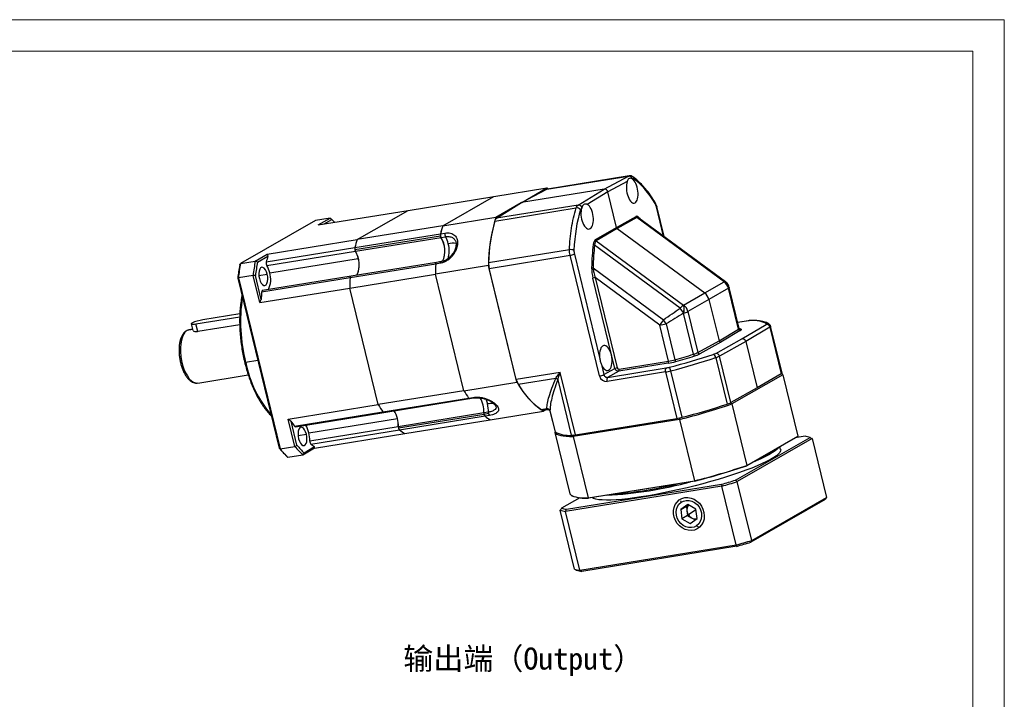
# Model space of a CAD drawing. Header units: millimetres. Extents: x 2035 to 2519, y 1001 to 1341.
# Tile 9 of 9: x 2340 to 2519, y 1218 to 1341. Entities that reach past the tile are written whole.
import ezdxf

# ---------------------------------------------------------------- set-up
doc = ezdxf.new("R2010")
doc.units = ezdxf.units.MM
doc.layers.get('0').update_dxf_attribs({"lineweight": 18})
doc.layers.add('尺寸线', color=7, linetype='Continuous', lineweight=18)
doc.styles.add('工程字', font='txt')

# ---------------------------------------------------------------- blocks, each defined once
blk = doc.blocks.new('xinzhuanjiao')
at = {"color": 0, "linetype": 'Continuous', "lineweight": 25}
for p, q in [((63.46, 35.2), (78.28, 37.59)), ((78.41, 37.63), (63.58, 35.24)), ((73.85, 35.21), (78.28, 37.59)), ((78.28, 37.59), (78.4, 37.61)), ((78.02, 36.59), (74.53, 34.71)), ((53.81, 33.89), (63.46, 35.45)), ((73.85, 35.21), (58.83, 32.79)), ((58.83, 32.79), (63.46, 35.2)), ((58.86, 32.8), (63.46, 35.45)), ((63.46, 35.45), (63.75, 35.27)), ((69.12, 32.33), (73.85, 35.21)), ((74.53, 34.71), (70.79, 32.44)), ((76.11, 28.26), (74.53, 34.71)), ((38.25, 31.37), (53.81, 33.89)), ((44.53, 28.56), (53.81, 33.89)), ((54.19, 30.12), (58.79, 32.77)), ((54.3, 29.94), (58.83, 32.79)), ((69.12, 32.33), (54.3, 29.94)), ((21.89, 28.73), (38.25, 31.37)), ((28.98, 26.05), (38.25, 31.37)), ((53.96, 29.41), (68.77, 31.8)), ((84.66, 26.68), (83.36, 32)), ((84.75, 26.62), (83.42, 32.05)), ((21.38, 29.54), (7.77, 21.73)), ((24.06, 29.97), (21.38, 29.54)), ((21.89, 28.73), (24.06, 29.97)), ((22.97, 28.9), (24.35, 29.69)), ((44.53, 28.56), (54.19, 30.12)), ((76.11, 28.26), (79.64, 30.26)), ((79.77, 30.07), (76.23, 28.06)), ((95.65, 18.37), (79.77, 30.07)), ((95.89, 18.41), (80.18, 29.98)), ((28.54, 24.6), (44.1, 27.11)), ((44.53, 28.56), (28.98, 26.05)), ((44.1, 27.11), (44.9, 27.24)), ((72.29, 26.05), (76.11, 28.26)), ((76.23, 28.06), (72.42, 25.85)), ((76.23, 28.06), (92.12, 16.36)), ((12.62, 23.41), (28.98, 26.05)), ((44.11, 26.68), (28.55, 24.17)), ((28.64, 23.94), (44.2, 26.45)), ((44.2, 26.45), (45, 26.58)), ((46.78, 25.9), (46.82, 25.85)), ((46.93, 25.26), (46.92, 24.89)), ((72.42, 25.85), (88.3, 14.16)), ((10.45, 22.16), (12.62, 23.41)), ((12.45, 22), (28.54, 24.6)), ((12.55, 21.34), (28.64, 23.94)), ((67.54, 24.21), (52.84, 21.84)), ((68.44, 23.43), (73.03, 4.65)), ((87.66, 13.59), (72.11, 25.04)), ((7.77, 21.73), (10.45, 22.16)), ((10.84, 21.94), (12.75, 23.04)), ((13.07, 20.04), (29.16, 22.64)), ((43.25, 21.61), (27.69, 19.1)), ((43.39, 21.91), (27.85, 19.4)), ((44.06, 21.75), (43.25, 21.62)), ((44.21, 22.05), (43.41, 21.92)), ((52.95, 20.82), (67.65, 23.2)), ((73.01, 1.29), (67.65, 23.2)), ((11.11, 19.53), (12.62, 19.78)), ((27.62, 17.25), (43.18, 19.76)), ((52.83, 21.32), (43.18, 19.76)), ((48.36, -1.42), (43.18, 19.76)), ((58.01, 0.14), (52.83, 21.32)), ((57.89, 0.64), (52.95, 20.82)), ((71.85, 20.9), (84.63, 11.48)), ((7.25, 19.04), (14.81, -11.82)), ((10.05, 19.56), (7.37, 19.12)), ((7.37, 19.12), (14.97, -11.97)), ((11.26, 14.6), (10.05, 19.56)), ((11.54, 15.2), (10.47, 19.56)), ((27.69, 19.1), (11.6, 16.5)), ((27.85, 19.4), (11.76, 16.8)), ((75.82, 2.64), (71.81, 19.03)), ((83.95, 10.5), (72.2, 19.15)), ((72.2, 19.15), (76.21, 2.76)), ((92.12, 16.36), (95.65, 18.37)), ((95.65, 18.37), (95.65, 18.37)), ((11.26, 14.6), (27.62, 17.25)), ((32.8, -3.94), (27.62, 17.25)), ((88.3, 14.16), (92.12, 16.36)), ((96.42, 17.2), (92.89, 15.19)), ((98.25, 9.76), (96.42, 17.2)), ((98.4, 9.92), (96.58, 17.37)), ((92.89, 15.19), (89.08, 12.99)), ((92.89, 15.19), (94.73, 7.67)), ((7.64, 12.56), (0.93, 11.48)), ((88.27, 12.67), (88.27, 12.67)), ((90.09, 5.22), (88.27, 12.67)), ((88.3, 14.16), (88.3, 14.16)), ((89.08, 12.99), (90.9, 5.54)), ((-1.2, 10.75), (-0.9, 9.52)), ((-0.36, 10.74), (7.62, 12.03)), ((-0.02, 9.33), (-0.36, 10.74)), ((85.12, 10.75), (86.72, 4.22)), ((100.06, 11.31), (98.14, 11)), ((100.01, 11.3), (98.14, 11)), ((100.06, 11.31), (100.01, 11.3)), ((-0.94, 9.69), (-1.95, 9.53)), ((-1.63, 9.65), (-1.95, 9.53)), ((-0.96, 9.76), (-1.58, 9.66)), ((7.62, 10.56), (-0.02, 9.33)), ((85.55, 3.96), (83.95, 10.5)), ((94.73, 7.67), (98.25, 9.76)), ((98.59, 9.51), (95.07, 7.42)), ((98.9, 8.04), (103.27, 10.63)), ((103.96, 10.14), (99.58, 7.54)), ((103.96, 10.14), (106.02, 1.68)), ((106.18, 1.85), (104.11, 10.3)), ((90.9, 5.54), (94.73, 7.67)), ((95.07, 7.42), (91.24, 5.29)), ((94.12, 5.38), (98.9, 8.04)), ((99.58, 7.54), (94.8, 4.88)), ((99.58, 7.54), (101.64, -0.91)), ((10.92, 4.07), (8.7, 3.71)), ((85.49, 3.59), (76.5, 2.14)), ((76.55, 2.51), (85.55, 3.96)), ((94.12, 4.6), (96.18, -3.85)), ((96.86, -3.57), (94.8, 4.88)), ((65.84, 1.92), (57.89, 0.64)), ((68.62, -9.43), (65.84, 1.92)), ((73.35, 3.34), (73.8, 1.52)), ((73.8, 1.52), (75.82, 2.64)), ((84.98, 2), (74.37, 0.29)), ((74.48, 1.02), (85.09, 2.74)), ((76.5, 2.14), (74.48, 1.02)), ((84.98, 2), (87.05, -6.45)), ((88.03, -6.24), (85.96, 2.21)), ((-0.02, -0.01), (9.17, 1.48)), ((48.36, -1.42), (58.01, 0.14)), ((58.24, -0.24), (65.04, 0.86)), ((65.41, 0.59), (67.88, -9.5)), ((106.34, 1.51), (97.06, -3.81)), ((106.02, 1.68), (101.64, -0.91)), ((106.34, 1.51), (109.07, -9.65)), ((48.36, -1.42), (32.8, -3.94)), ((101.64, -0.91), (96.86, -3.57)), ((33.65, -5.26), (49.21, -2.74)), ((33.83, -5.37), (49.39, -2.85)), ((49.21, -2.74), (50.01, -2.61)), ((49.39, -2.85), (50.19, -2.72)), ((16.44, -6.58), (32.8, -3.94)), ((17.56, -7.86), (33.65, -5.26)), ((17.74, -7.97), (33.83, -5.37)), ((52.8, -5.3), (52, -5.43)), ((53.16, -6.69), (62.81, -5.13)), ((53.99, -3.93), (54.18, -4.25)), ((62.33, -4.82), (63.43, -4.64)), ((62.7, -4.92), (63.46, -4.8)), ((63.37, -4.81), (62.81, -5.13)), ((64, -5.06), (64.94, -8.9)), ((64, -5.06), (64.03, -5.15)), ((64, -5.14), (64.92, -8.88)), ((97.06, -3.81), (99.8, -14.97)), ((17.66, -11.53), (16.44, -6.58)), ((18.02, -11.3), (16.96, -6.94)), ((20.19, -9.05), (36.28, -6.45)), ((52, -5.43), (36.44, -7.95)), ((52.03, -5.7), (36.47, -8.22)), ((52.21, -6.03), (36.65, -8.55)), ((37.6, -9.2), (53.16, -6.69)), ((52.83, -5.57), (52.03, -5.7)), ((53.01, -5.9), (52.21, -6.03)), ((87.56, -6.61), (68.22, -9.74)), ((68.62, -9.43), (87.05, -6.45)), ((87.56, -6.61), (90.29, -17.78)), ((36.44, -7.95), (20.35, -10.55)), ((36.65, -8.55), (20.56, -11.15)), ((64.94, -8.91), (64.88, -9.01)), ((18.23, -9.55), (19.74, -9.3)), ((21.24, -11.85), (37.6, -9.2)), ((64.88, -9.01), (67.61, -20.17)), ((68.22, -9.74), (70.95, -20.9)), ((97.75, -17.64), (111.26, -9.89)), ((111.65, -10.11), (98.04, -17.92)), ((109.02, -9.72), (99.76, -15.04)), ((99.8, -14.97), (109.07, -9.65)), ((110.36, -9.69), (108.57, -9.98)), ((111.65, -10.11), (114.27, -20.8)), ((14.97, -11.97), (17.66, -11.53)), ((21.24, -11.85), (19.08, -13.09)), ((21.23, -11.63), (19.32, -12.73)), ((105.92, -12.1), (105.79, -11.57)), ((19.08, -13.09), (16.39, -13.53)), ((70.95, -20.9), (90.29, -17.78)), ((90.32, -17.82), (71.01, -20.95)), ((95.23, -18.75), (66.85, -23.34)), ((67.01, -22.95), (95.19, -18.4)), ((97.85, -29.44), (95.23, -18.75)), ((100.66, -28.61), (98.04, -17.92)), ((69.41, -20.86), (66.1, -22.76)), ((67.9, -20.43), (67.97, -20.47)), ((87.83, -21.68), (87.79, -21.39)), ((114.02, -21.17), (100.51, -28.92)), ((100.66, -28.61), (114.27, -20.8)), ((68.48, -33.82), (65.86, -23.12)), ((89.04, -22.1), (87.76, -22.98)), ((87.76, -22.98), (88.79, -22.39)), ((87.76, -22.98), (87.97, -24.69)), ((89.13, -22.15), (88.79, -22.39)), ((88.79, -22.39), (88.9, -23.24)), ((88.9, -23.24), (89, -24.1)), ((90.52, -22.93), (89.04, -22.1)), ((90.54, -23.08), (89.17, -23.98)), ((90.73, -24.64), (90.52, -22.93)), ((69.46, -34.03), (66.85, -23.34)), ((89, -24.1), (87.97, -24.69)), ((87.97, -24.69), (89.46, -25.53)), ((89, -24.1), (89.74, -24.52)), ((89.46, -25.53), (90.73, -24.64)), ((89.74, -24.52), (90.39, -24.88)), ((90.66, -25.95), (90.92, -26.1)), ((69.46, -34.03), (97.85, -29.44)), ((97.95, -29.68), (69.77, -34.24))]:
    blk.add_line(p, q, dxfattribs=at)
at = {"color": 0, "linetype": 'Continuous', "lineweight": 25, "flags": 128}
for points in [[(83.42, 32.05), (83.42, 32.04), (83.4, 32.02), (83.36, 32)], [(43.25, 21.62), (43.26, 21.7), (43.28, 21.77), (43.3, 21.83), (43.33, 21.87), (43.37, 21.9), (43.41, 21.92)], [(43.25, 21.61), (43.26, 21.69), (43.28, 21.77), (43.3, 21.83), (43.33, 21.87), (43.37, 21.9), (43.41, 21.91)], [(44.06, 21.75), (44.06, 21.83), (44.08, 21.9), (44.11, 21.96), (44.14, 22), (44.17, 22.03), (44.21, 22.05)], [(12.62, 19.78), (12.48, 20.22), (12.29, 20.59), (12.08, 20.86), (11.85, 21.01), (11.62, 21.03), (11.42, 20.91), (11.26, 20.67), (11.15, 20.33), (11.1, 19.9), (11.12, 19.44), (11.21, 18.97)], [(11.21, 18.97), (11.35, 18.53), (11.53, 18.16), (11.75, 17.89), (11.98, 17.73), (12.2, 17.72), (12.4, 17.83), (12.57, 18.07), (12.67, 18.42), (12.72, 18.84), (12.7, 19.31), (12.62, 19.78)], [(27.69, 19.1), (27.7, 19.18), (27.72, 19.25), (27.75, 19.31), (27.78, 19.36), (27.81, 19.39), (27.85, 19.4)], [(27.69, 19.1), (27.7, 19.18), (27.72, 19.25), (27.75, 19.31), (27.78, 19.36), (27.81, 19.39), (27.85, 19.4)], [(11.76, 16.8), (11.72, 16.79), (11.68, 16.76), (11.65, 16.71), (11.63, 16.65), (11.61, 16.58), (11.6, 16.5)], [(96.58, 17.37), (96.58, 17.35), (96.57, 17.33), (96.55, 17.3), (96.52, 17.27), (96.48, 17.24), (96.42, 17.2)], [(-1.06, 10.89), (-1.16, 10.82), (-1.2, 10.77), (-1.19, 10.72), (-1.12, 10.69), (-1, 10.68), (-0.82, 10.69), (-0.61, 10.7), (-0.36, 10.74)], [(100.66, 11.37), (100.61, 11.37), (100.51, 11.34)], [(103.27, 10.63), (103.3, 10.65), (103.33, 10.67), (103.35, 10.69), (103.36, 10.71), (103.37, 10.72), (103.38, 10.74), (103.37, 10.75), (103.36, 10.76)], [(-1.95, 9.53), (-2.27, 9.27), (-2.56, 8.89), (-2.79, 8.4), (-2.97, 7.81), (-3.09, 7.14), (-3.15, 6.41), (-3.15, 5.63), (-3.08, 4.84), (-2.95, 4.04), (-2.76, 3.26), (-2.51, 2.53), (-2.22, 1.86), (-1.89, 1.27), (-1.54, 0.77), (-1.16, 0.39), (-0.77, 0.13), (-0.38, 0), (-0.02, -0.01)], [(-1.95, 9.53), (-2.03, 9.5), (-2.08, 9.48)], [(-1.58, 9.66), (-1.6, 9.66), (-1.63, 9.65)], [(98.25, 9.76), (98.3, 9.79), (98.34, 9.82), (98.38, 9.85), (98.4, 9.88), (98.41, 9.91), (98.4, 9.92)], [(98.73, 9.75), (98.75, 9.73), (98.77, 9.71), (98.77, 9.68), (98.76, 9.65), (98.74, 9.62), (98.7, 9.59), (98.65, 9.55), (98.59, 9.51)], [(104.11, 10.3), (104.12, 10.29), (104.11, 10.27), (104.1, 10.25), (104.07, 10.22), (104.04, 10.2), (104, 10.17), (103.96, 10.14)], [(106.18, 1.85), (106.18, 1.84), (106.18, 1.82), (106.17, 1.8), (106.14, 1.77), (106.11, 1.74), (106.07, 1.71), (106.02, 1.68)], [(106.34, 1.51), (106.18, 1.68), (106.1, 1.73)], [(52.33, -2.91), (52.47, -3.26), (52.64, -3.8)], [(19.74, -9.3), (19.6, -8.87), (19.41, -8.5), (19.19, -8.22), (18.96, -8.07), (18.74, -8.05), (18.54, -8.17), (18.37, -8.41), (18.27, -8.76), (18.22, -9.18), (18.24, -9.65), (18.32, -10.12)], [(64.94, -8.9), (64.92, -8.89), (64.92, -8.88)], [(18.32, -10.12), (18.46, -10.56), (18.65, -10.93), (18.86, -11.2), (19.09, -11.35), (19.32, -11.37), (19.52, -11.25), (19.68, -11.01), (19.79, -10.67), (19.84, -10.24), (19.82, -9.78), (19.74, -9.3)], [(64.88, -9.01), (65.04, -9.18), (65.27, -9.32), (65.58, -9.44), (65.97, -9.55), (66.43, -9.63), (66.96, -9.69), (67.56, -9.72), (68.22, -9.74)], [(109.07, -9.65), (109.04, -9.69), (109.02, -9.72)], [(105.92, -12.1), (105.93, -12.11), (105.92, -12.35), (105.78, -12.61), (105.53, -12.9), (105.16, -13.21), (104.68, -13.54), (104.08, -13.9), (103.38, -14.27), (102.57, -14.66), (101.66, -15.05), (100.66, -15.46), (99.58, -15.87), (98.43, -16.29), (97.2, -16.7), (95.92, -17.11), (94.58, -17.52), (93.2, -17.92), (91.79, -18.31), (90.36, -18.68), (88.92, -19.04), (87.48, -19.38), (86.04, -19.69), (84.62, -19.99), (83.23, -20.25), (81.88, -20.49), (80.58, -20.7), (79.34, -20.88), (78.15, -21.03), (77.05, -21.15), (76.02, -21.23), (75.09, -21.27), (74.25, -21.29), (73.51, -21.26), (72.87, -21.21), (72.35, -21.11), (71.94, -20.99), (71.67, -20.84)], [(105.59, -11.69), (105.57, -11.73), (105.32, -12.02), (104.95, -12.33), (104.46, -12.66), (103.87, -13.02), (103.16, -13.39), (102.35, -13.77), (101.45, -14.17), (100.82, -14.43)], [(99.76, -15.04), (99.78, -15), (99.8, -14.97)], [(90.29, -17.78), (90.31, -17.8), (90.32, -17.82)], [(67.61, -20.17), (67.77, -20.34), (68, -20.48), (68.31, -20.61), (68.7, -20.71), (69.16, -20.79), (69.69, -20.85), (70.29, -20.89), (70.95, -20.9)], [(71.01, -20.95), (70.98, -20.92), (70.95, -20.9)], [(88.52, -20.84), (89.08, -20.82), (89.65, -20.91), (90.2, -21.13), (90.71, -21.45), (91.16, -21.87), (91.53, -22.37), (91.81, -22.93), (91.99, -23.52), (92.05, -24.13), (92, -24.72), (91.83, -25.28), (91.56, -25.78), (91.19, -26.19), (90.75, -26.51), (90.24, -26.72), (89.69, -26.81), (89.13, -26.77), (88.57, -26.62), (88.03, -26.35), (87.55, -25.97), (87.13, -25.51), (86.8, -24.98), (86.58, -24.4), (86.46, -23.79), (86.45, -23.19), (86.56, -22.61), (86.78, -22.08), (87.1, -21.63), (87.51, -21.26), (87.99, -20.99), (88.52, -20.84)], [(87.83, -21.68), (88.27, -21.45), (88.77, -21.33), (89.29, -21.35), (89.8, -21.48), (90.29, -21.73), (90.73, -22.09), (91.09, -22.53), (91.36, -23.04), (91.52, -23.59), (91.57, -24.14), (91.5, -24.68), (91.32, -25.18), (91.04, -25.61), (90.66, -25.95)], [(90.66, -25.95), (90.22, -26.18), (89.72, -26.29), (89.2, -26.28), (88.69, -26.14), (88.2, -25.89), (87.76, -25.53), (87.4, -25.09), (87.13, -24.58), (86.97, -24.04), (86.92, -23.48), (86.99, -22.94), (87.17, -22.44), (87.45, -22.02), (87.83, -21.68)]]:
    blk.add_lwpolyline(points, dxfattribs=at)
at = {"color": 0, "linetype": 'Continuous', "lineweight": 25}
for centre, radius, start, end in [((78.34, 36.97), 0.625, 13.2589, 96.0935), ((78.8, 37.08), 0.473, 356.1995, 52.6972), ((63.65, 34.84), 0.401, 99.2646, 117.763), ((69.18, 31.7), 0.637, 14.2521, 95.0405), ((82.88, 32.68), 0.271, 339.7399, 29.3596), ((68.88, 30.95), 0.856, 37.8039, 97.8119), ((13.41, 18.48), 15.66, 43.1872, 45.7014), ((81.98, 21.33), 29.15, 162.4425, 180.0146), ((82.57, 21.32), 29.73, 164.2095, 178.9993), ((54.86, 29.21), 0.925, 127.514, 167.3828), ((79.97, 30.34), 0.342, 193.5313, 233.5842), ((80.5, 29.94), 0.211, 169.877, 191.6353), ((44.99, 26.91), 0.911, 167.6164, 194.7358), ((45.01, 26.91), 0.934, 167.837, 209.6073), ((64.27, 21.86), 20.84, 161.2309, 165.4081), ((64.26, 21.86), 20.84, 161.2308, 165.4059), ((45.82, 27.04), 0.934, 167.837, 209.6073), ((48.71, 19.35), 20.84, 161.2309, 165.4081), ((44.91, 26.87), 0.819, 193.0084, 210.4867), ((40.33, 24.01), 4.57, 335.443, 32.2519), ((40.34, 24.01), 4.57, 335.4228, 32.2546), ((41.03, 24.25), 4.61, 13.0086, 30.4849), ((41.18, 24.01), 4.53, 341.3966, 16.3165), ((46.38, 21.99), 3.4, 79.9542, 104.538), ((47.17, 24.8), 0.268, 89.0217, 160.7481), ((72.16, 25.49), 0.45, 230.4787, 263.581), ((72.63, 26.13), 0.35, 194.0122, 233.1033), ((29.46, 24.4), 0.934, 167.8383, 209.6086), ((29.43, 24.4), 0.911, 167.6164, 194.7358), ((29.35, 24.35), 0.819, 193.0084, 210.4867), ((24.67, 21.6), 4.61, 13.0084, 30.4867), ((24.81, 21.51), 4.54, 334.7654, 32.3836), ((67.78, 22.82), 1.41, 65.4155, 99.7725), ((67.22, 26.11), 2.94, 278.3219, 294.3766), ((40.9, 15.28), 33.75, 168.991, 173.466), ((43.58, 15.72), 33.75, 168.991, 173.466), ((43.58, 15.67), 33.33, 169.1616, 173.2954), ((13.36, 21.8), 0.934, 167.8383, 209.6086), ((33.17, 16.59), 21.42, 162.474, 165.3757), ((25.29, 21.41), 4.06, 333.1908, 17.6277), ((81.03, 19.17), 37.86, 176.2992, 179.1061), ((81.03, 19.17), 37.86, 176.3007, 179.1061), ((56.7, 21.75), 3.86, 178.6317, 193.8368), ((40.36, 15.15), 33.33, 169.1616, 173.2954), ((8.58, 19), 4.61, 13.0084, 30.4867), ((9.2, 18.81), 4.06, 333.1908, 17.6277), ((71.82, 21.56), 0.665, 247.7545, 272.4147), ((65.47, 16.66), 37.86, 176.3007, 179.1061), ((72.42, 17.69), 1.47, 98.3219, 114.3766), ((95.8, 18.19), 0.237, 68.3897, 130.1337), ((94.43, 16.72), 2.05, 13.5313, 53.5842), ((95.37, 17.2), 1.21, 28.9855, 76.7358), ((95.37, 17.2), 1.21, 28.9514, 76.7379), ((94.8, 16.93), 1.84, 27.562, 53.6313), ((48.87, 14.08), 37.35, 176.2899, 178.2926), ((94.8, 16.93), 1.84, 13.7476, 27.5603), ((37.72, 11.11), 29.95, 171.4464, 194.3015), ((90.1, 11.5), 3.21, 124.082, 139.4197), ((83.77, 10.34), 5.07, 27.3004, 39.7955), ((85.67, 13.46), 2.73, 343.0235, 14.7573), ((85.66, 13.46), 2.73, 343.0222, 14.7551), ((86.93, 17.22), 4.75, 286.4568, 296.918), ((87.04, 12.48), 2.1, 14.0122, 53.1033), ((1.96, 4.31), 7.24, 98.2324, 114.6649), ((90.83, 6.44), 7.98, 140.8614, 149.497), ((82.09, 21.67), 11.33, 279.4173, 285.4791), ((73.21, 3.38), 14, 31.7523, 35.3301), ((100.54, 8.35), 2.99, 90.6384, 100.1829), ((100.96, 6.26), 5.11, 61.9187, 95.1087), ((103.52, 10.18), 0.598, 47.546, 104.8867), ((98.56, 9.82), 0.316, 191.9796, 276.0401), ((97.9, 7.99), 1.95, 64.8641, 73.2718), ((98.65, 10.03), 0.292, 244.2548, 285.5169), ((103.34, 10.01), 0.633, 11.9796, 96.0401), ((88.75, 9.78), 4.75, 286.4568, 296.918), ((91.21, 5.6), 0.317, 191.5623, 274.9152), ((92.81, 7.93), 2.87, 287.4183, 297.2415), ((94.18, 4.75), 0.633, 11.5623, 94.9152), ((8.62, 3.93), 0.234, 248.5014, 290.7453), ((29.38, 7.87), 21.09, 191.3866, 220.4925), ((85.2, 3.83), 0.367, 320.827, 21.63), ((83.33, 16.63), 13.21, 279.4173, 285.4791), ((83.69, 15.14), 11.33, 279.4173, 285.4791), ((56.15, 118.43), 119.28, 284.366, 288.3303), ((55.5, 121.16), 122.79, 284.366, 288.3303), ((62.62, 91.92), 90.95, 285.3646, 287.5841), ((87.41, 4.33), 0.706, 188.5979, 217.5298), ((62.29, 93.28), 92.7, 285.3646, 287.5841), ((90.49, 5.26), 0.394, 185.8621, 241.4137), ((88.73, 10.23), 5.54, 286.4568, 296.918), ((93.39, 4.53), 0.726, 5.9023, 67.7858), ((92.83, 8.7), 4.3, 287.4183, 297.2415), ((76.42, 1.3), 1.47, 98.3219, 114.3766), ((76.21, 2.37), 0.367, 320.827, 21.63), ((85.66, 2.27), 0.735, 140.827, 201.63), ((83.17, 12.98), 11.12, 279.3834, 284.5678), ((83.88, 10.05), 7.42, 279.3834, 284.5678), ((82.97, 1.61), 3.05, 11.2895, 24.4601), ((60.87, 1.33), 3.06, 192.9788, 210.766), ((71.2, 7.33), 15.02, 208.6182, 236.0688), ((64.81, 0.16), 0.742, 35.8499, 71.4126), ((72.58, 4.2), 2.94, 278.3219, 294.3766), ((75.05, 0.56), 0.735, 140.827, 201.63), ((68.17, 10.4), 23.07, 210.8226, 214.7263), ((68.17, 10.4), 23.07, 210.8227, 214.7241), ((71.57, 7.54), 15.42, 210.2744, 233.2419), ((49.38, -2.66), 0.187, 204.9776, 275.6145), ((49.38, -2.66), 0.194, 205.72, 270.3001), ((50.19, -2.53), 0.193, 205.5844, 271.2433), ((46.64, -5.25), 5.36, 358.0812, 28.5843), ((46.64, -5.25), 5.36, 358.0805, 28.5771), ((94.9, 0.25), 4.3, 287.4183, 297.2415), ((52.61, 7.88), 23.07, 210.8226, 214.7263), ((33.83, -5.17), 0.194, 205.7225, 270.3017), ((31.94, -7.43), 4.45, 12.7721, 32.1082), ((31.32, -7.72), 5.13, 357.4941, 31.2005), ((53.79, -10), 6.3, 90.16, 100.4848), ((47.01, -5.19), 5.8, 358.8522, 13.829), ((53.84, -5.32), 1.03, 178.8522, 193.829), ((54.22, -3.7), 0.319, 224.2071, 282.8523), ((62.64, -4.42), 0.499, 232.4512, 276.6463), ((63.42, -5.25), 0.607, 18.2273, 89.0352), ((58.07, 110.76), 121.03, 284.103, 288.7943), ((57.57, 112.71), 122.79, 284.366, 288.3303), ((36.04, 4.96), 22.48, 211.9457, 214.7548), ((30.65, -7.83), 5.8, 358.8536, 13.829), ((53.03, -5.45), 1.03, 178.8536, 193.829), ((53.03, -5.45), 1.03, 178.8522, 193.829), ((52.64, -5.59), 0.617, 190.4108, 225.7996), ((52.64, -5.59), 0.617, 190.4114, 225.7972), ((57.92, 1.23), 9.24, 231.7868, 238.9731), ((57.92, 1.23), 9.24, 231.7831, 238.973), ((53.44, -5.46), 0.617, 190.4114, 225.7972), ((85.23, 4.52), 11.12, 279.3834, 284.5678), ((17.73, -7.78), 0.186, 204.1923, 271.832), ((15.84, -10.03), 4.45, 12.7721, 32.1082), ((37.24, -8.01), 0.799, 175.7342, 222.3437), ((37.48, -7.97), 1.03, 178.8536, 193.829), ((37.08, -8.1), 0.617, 190.4108, 225.7996), ((42.37, -1.29), 9.24, 231.7868, 238.9731), ((67.41, -4.26), 5.26, 241.9187, 275.1087), ((14.55, -10.43), 5.8, 358.8536, 13.829), ((21.15, -10.61), 0.799, 175.7342, 222.3437), ((67.83, -5.02), 4.49, 270.6384, 280.1829), ((109.6, -15.35), 5.71, 73.0511, 82.3302), ((28.06, -1.05), 17.08, 219.1153, 225.5717), ((28.44, -1.12), 17.3, 218.849, 225.838), ((31.13, -0.68), 17.3, 218.849, 225.838), ((31.28, -0.53), 17.08, 219.1153, 225.5717), ((26.47, -3.62), 9.56, 231.8575, 236.8244), ((97.26, -1.66), 12.97, 292.0475, 307.6598), ((60.8, 99.6), 121.03, 284.103, 288.7943), ((60.89, 99.23), 120.69, 284.1108, 288.7865), ((57.13, 115.23), 138.95, 285.8972, 287.0001), ((70.22, 53.47), 73.99, 273.1996, 285.1604), ((69.18, 56.85), 77.31, 274.9349, 283.4251), ((56.81, 116.58), 140.68, 285.8517, 287.0456), ((70.57, -13.82), 7.14, 248.6969, 273.5495), ((67.58, -17.61), 5.78, 252.6652, 262.7162), ((67.77, -17.3), 5.71, 253.0511, 262.3302), ((90.28, -23.04), 1.39, 141.875, 188.4773), ((90.6, -23.03), 1.72, 187.1738, 213.6836), ((90.57, -23.06), 1.68, 213.3566, 240.3341), ((90.43, -23.35), 1.36, 239.6432, 280.2444), ((59.42, 105.89), 140.68, 285.8517, 287.0456), ((59.89, 103.95), 138.95, 285.8972, 287.0001), ((70.2, -28.3), 5.78, 252.6652, 262.7162), ((70.53, -28.58), 5.71, 253.0511, 262.3302)]:
    blk.add_arc(centre, radius, start, end, dxfattribs=at)
for centre, major_axis, ratio, start_param, end_param in [((78.95, 34.94), (-0.38, 2.26), 0.441795, 0.683383, 5.897607), ((79.24, 35.91), (-0.2, 1.21), 0.441795, 5.865607, 6.39755), ((78.95, 34.94), (-0.38, 2.26), 0.441795, 5.897607, 5.898243), ((78.7, 17.68), (-3.4, 20.53), 0.441795, 5.449118, 5.865607), ((73.99, 34.63), (-0.304, 0.531), 0.874995, 4.39511, 5.965467), ((70.77, 30.25), (-0.36, 2.27), 0.478442, 0.729627, 5.943851), ((82.87, 31.7), (-0.2, 1.21), 0.441795, 4.882553, 5.449118), ((78.69, 17.67), (-3.23, 20.56), 0.478442, 0.761628, 1.178117), ((70.1, 30.67), (-0.19, 1.21), 0.478442, 0.229685, 0.761628), ((80.33, 27.35), (-0.6, 2.95), 0.315374, 5.740691, 6.386205), ((80.55, 10.08), (-4.55, 22.37), 0.315374, 5.722435, 5.740691), ((76.37, 28.3), (-0.152, 0.265), 0.87499, 1.252204, 2.03742), ((80.56, 10.08), (-4.71, 22.26), 0.343786, 0.757351, 0.989592), ((73.02, 23.15), (-0.62, 2.94), 0.343786, 0.111838, 0.757351), ((68.97, 23.73), (-0.19, 1.21), 0.478442, 1.178117, 1.744681), ((72.76, 19.51), (-0.62, 2.94), 0.343786, 0.989592, 1.66169), ((91.28, 14.93), (-0.91, 1.59), 0.87499, 4.393796, 5.179013), ((95, 7.72), (-0.152, 0.265), 0.874921, 1.251479, 2.822275), ((99.04, 7.45), (-0.305, 0.531), 0.874921, 4.393071, 5.963868), ((74.15, 4.53), (-0.36, 2.27), 0.478442, 2.047387, 7.72516), ((76.48, 2.8), (-0.152, 0.265), 0.874921, 1.251479, 2.822275), ((74.08, 1.46), (-0.61, 1.06), 0.874921, 1.251479, 2.822275)]:
    blk.add_ellipse(centre, major_axis=major_axis, ratio=ratio, start_param=start_param, end_param=end_param, dxfattribs=at)
for points, knots in [([(79.08, 37.46), (78.98, 37.52), (78.76, 37.65), (78.52, 37.64), (78.39, 37.63)], [0, 0, 0, 0, 0.489956, 1, 1, 1, 1]), ([(78.95, 37.11), (78.84, 37.15), (78.63, 37.23), (78.31, 37.15), (78.15, 36.96), (78.07, 36.71), (78.02, 36.59)], [0, 0, 0, 0, 0.250008, 0.499674, 0.749468, 1, 1, 1, 1]), ([(78.95, 37.11), (78.96, 37.11), (78.96, 37.11), (78.97, 37.1), (78.98, 37.1)], [0, 0, 0, 0, 0.56, 1, 1, 1, 1]), ([(83.11, 32.81), (82.89, 33.16), (82.39, 33.97), (81.62, 34.99), (80.81, 35.94), (79.98, 36.76), (79.39, 37.22), (79.08, 37.46)], [0, 0, 0, 0, 0.179272, 0.405449, 0.582474, 0.780603, 1, 1, 1, 1]), ([(70.79, 32.44), (70.74, 32.46), (70.64, 32.51), (70.4, 32.52), (70.12, 32.45), (69.96, 32.28), (69.89, 32.13), (69.87, 32.07), (69.86, 32.06), (69.86, 32.05), (69.84, 31.99), (69.82, 31.92), (69.79, 31.86)], [0, 0, 0, 0, 0.125153, 0.250518, 0.499922, 0.749228, 0.841173, 0.86513, 0.8716, 0.873458, 0.874398, 1, 1, 1, 1]), ([(83.42, 32.05), (83.37, 32.2), (83.29, 32.48), (83.17, 32.71), (83.11, 32.81)], [0, 0, 0, 0, 0.554778, 1, 1, 1, 1]), ([(67.54, 24.21), (67.58, 24.87), (67.65, 26.21), (67.9, 28.14), (68.26, 30.05), (68.6, 31.21), (68.77, 31.8)], [0, 0, 0, 0, 0.237224, 0.482966, 0.737224, 1, 1, 1, 1]), ([(69.79, 31.86), (69.79, 31.85), (69.79, 31.84), (69.78, 31.83), (69.78, 31.82)], [0, 0, 0, 0, 0.56, 1, 1, 1, 1]), ([(24.35, 29.69), (24.3, 29.75), (24.2, 29.84), (24.1, 29.93), (24.06, 29.97)], [0, 0, 0, 0, 0.56, 1, 1, 1, 1]), ([(80.16, 29.97), (80.12, 30), (80.03, 30.09), (79.89, 30.12), (79.81, 30.08), (79.77, 30.07)], [0, 0, 0, 0, 0.28402, 0.649121, 1, 1, 1, 1]), ([(44.9, 27.24), (45.09, 27.26), (45.45, 27.3), (45.95, 27.24), (46.38, 27.08), (46.73, 26.83), (46.99, 26.49), (47.16, 26.08), (47.23, 25.6), (47.19, 25.25), (47.18, 25.07)], [0, 0, 0, 0, 0.125345, 0.250514, 0.375444, 0.500161, 0.625396, 0.749966, 0.875158, 1, 1, 1, 1]), ([(47.18, 25.07), (47.14, 24.89), (47.06, 24.52), (46.83, 23.96), (46.52, 23.43), (46.13, 22.93), (45.67, 22.49), (45.16, 22.13), (44.61, 21.87), (44.24, 21.79), (44.06, 21.75)], [0, 0, 0, 0, 0.125611, 0.250587, 0.375695, 0.500267, 0.625525, 0.750028, 0.875107, 1, 1, 1, 1]), ([(45, 26.58), (45.28, 26.6), (45.82, 26.64), (46.45, 26.4), (46.68, 26.06), (46.78, 25.9)], [0, 0, 0, 0, 0.348849, 0.696435, 1, 1, 1, 1]), ([(46.81, 25.88), (46.87, 25.74), (46.95, 25.56), (46.94, 25.32), (46.93, 25.26)], [0, 0, 0, 0, 0.758069, 1, 1, 1, 1]), ([(72.42, 25.85), (72.38, 25.82), (72.29, 25.76), (72.17, 25.51), (72.13, 25.23), (72.11, 25.04)], [0, 0, 0, 0, 0.232429, 0.474311, 1, 1, 1, 1]), ([(12.62, 23.41), (12.64, 23.34), (12.68, 23.22), (12.73, 23.09), (12.75, 23.04)], [0, 0, 0, 0, 0.558137, 1, 1, 1, 1]), ([(46.92, 24.89), (46.86, 24.64), (46.72, 24.09), (46.27, 23.36), (45.77, 22.83), (45.31, 22.47), (44.78, 22.18), (44.4, 22.09), (44.21, 22.05)], [0, 0, 0, 0, 0.204944, 0.440032, 0.569274, 0.705634, 0.849516, 1, 1, 1, 1]), ([(67.65, 23.2), (67.61, 23.37), (67.54, 23.71), (67.54, 24.04), (67.54, 24.21)], [0, 0, 0, 0, 0.493133, 1, 1, 1, 1]), ([(72.11, 25.04), (72.04, 24.4), (71.89, 23.06), (71.86, 21.64), (71.85, 20.9)], [0, 0, 0, 0, 0.480849, 1, 1, 1, 1]), ([(7.62, 21.42), (7.65, 21.48), (7.7, 21.58), (7.75, 21.68), (7.77, 21.73)], [0, 0, 0, 0, 0.56, 1, 1, 1, 1]), ([(10.84, 21.94), (10.77, 21.98), (10.64, 22.06), (10.51, 22.13), (10.45, 22.16)], [0, 0, 0, 0, 0.56, 1, 1, 1, 1]), ([(71.85, 20.9), (71.88, 20.61), (71.95, 20.03), (72.12, 19.45), (72.2, 19.15)], [0, 0, 0, 0, 0.482615, 1, 1, 1, 1]), ([(7.37, 19.12), (7.35, 19.11), (7.31, 19.08), (7.27, 19.06), (7.25, 19.04)], [0, 0, 0, 0, 0.56, 1, 1, 1, 1]), ([(10.47, 19.56), (10.39, 19.56), (10.25, 19.56), (10.11, 19.56), (10.05, 19.56)], [0, 0, 0, 0, 0.56, 1, 1, 1, 1]), ([(8.03, 15.87), (7.98, 15.63), (7.87, 15.04), (7.74, 14.02), (7.64, 12.83), (7.6, 11.61), (7.61, 10.35), (7.68, 9.07), (7.8, 7.79), (7.97, 6.49), (8.19, 5.23), (8.39, 4.31), (8.51, 3.81), (8.53, 3.71)], [0, 0, 0, 0, 0.068194, 0.169839, 0.271399, 0.372889, 0.474323, 0.575714, 0.677076, 0.77842, 0.879758, 0.975784, 1, 1, 1, 1]), ([(11.26, 14.6), (11.31, 14.72), (11.4, 14.91), (11.5, 15.11), (11.54, 15.2)], [0, 0, 0, 0, 0.558825, 1, 1, 1, 1]), ([(84.63, 11.48), (85.16, 11.85), (86.19, 12.57), (87.18, 13.25), (87.66, 13.59)], [0, 0, 0, 0, 0.511354, 1, 1, 1, 1]), ([(88.27, 12.67), (87.76, 12.36), (86.73, 11.73), (85.65, 11.08), (85.12, 10.75)], [0, 0, 0, 0, 0.5, 1, 1, 1, 1]), ([(100.66, 11.37), (100.61, 11.37), (100.47, 11.37), (100.26, 11.35), (100.1, 11.32), (100.06, 11.31)], [0, 0, 0, 0, 0.28508, 0.807529, 1, 1, 1, 1]), ([(103.92, 10.63), (103.85, 10.68), (103.68, 10.82), (103.34, 10.99), (102.86, 11.14), (102.26, 11.26), (101.57, 11.33), (101.01, 11.36), (100.71, 11.37), (100.66, 11.37)], [0, 0, 0, 0, 0.093623, 0.247451, 0.424058, 0.614712, 0.800587, 0.970028, 1, 1, 1, 1]), ([(-2.08, 9.48), (-2.15, 9.43), (-2.34, 9.31), (-2.61, 9.03), (-2.87, 8.63), (-3.09, 8.14), (-3.26, 7.56), (-3.37, 6.93), (-3.42, 6.24), (-3.41, 5.53), (-3.35, 4.8), (-3.23, 4.07), (-3.06, 3.36), (-2.85, 2.69), (-2.59, 2.05), (-2.29, 1.48), (-1.95, 0.98), (-1.57, 0.56), (-1.18, 0.25), (-0.78, 0.05), (-0.39, -0.04), (-0.13, -0.01), (0, 0)], [0, 0, 0, 0, 0.029139, 0.076637, 0.12627, 0.178401, 0.231574, 0.284563, 0.337175, 0.389477, 0.44158, 0.493596, 0.545629, 0.597751, 0.650076, 0.702736, 0.755886, 0.80966, 0.863966, 0.911139, 0.955735, 1, 1, 1, 1]), ([(-1.64, 9.65), (-1.76, 9.61), (-1.91, 9.57), (-2.05, 9.5), (-2.08, 9.48)], [0, 0, 0, 0, 0.790721, 1, 1, 1, 1]), ([(-0.02, 9.33), (-0.1, 9.32), (-0.27, 9.3), (-0.57, 9.31), (-0.71, 9.36), (-0.8, 9.4)], [0, 0, 0, 0, 0.25134, 0.504396, 1, 1, 1, 1]), ([(98.52, 9.77), (98.5, 9.78), (98.46, 9.8), (98.43, 9.88), (98.41, 9.93)], [0, 0, 0, 0, 0.489959, 1, 1, 1, 1]), ([(104.1, 10.3), (104.09, 10.34), (104.07, 10.47), (103.98, 10.57), (103.92, 10.63)], [0, 0, 0, 0, 0.329606, 1, 1, 1, 1]), ([(8.53, 3.71), (8.59, 3.49), (8.75, 2.86), (9.05, 1.83), (9.44, 0.65), (9.88, -0.48), (10.36, -1.56), (10.87, -2.57), (11.41, -3.51), (11.98, -4.37), (12.58, -5.14), (13.05, -5.68), (13.32, -5.93), (13.38, -5.98)], [0, 0, 0, 0, 0.053487, 0.155127, 0.256819, 0.358558, 0.460357, 0.562234, 0.664204, 0.766283, 0.868482, 0.970804, 1, 1, 1, 1]), ([(73.03, 4.65), (73.06, 4.42), (73.11, 3.96), (73.27, 3.54), (73.35, 3.34)], [0, 0, 0, 0, 0.499413, 1, 1, 1, 1]), ([(65.04, 0.86), (65.11, 0.96), (65.25, 1.16), (65.52, 1.52), (65.73, 1.78), (65.84, 1.92)], [0, 0, 0, 0, 0.309438, 0.619126, 1, 1, 1, 1]), ([(65.84, 1.92), (65.78, 1.74), (65.65, 1.42), (65.51, 0.97), (65.44, 0.72), (65.41, 0.59)], [0, 0, 0, 0, 0.380852, 0.690551, 1, 1, 1, 1]), ([(63.43, -4.64), (63.46, -4.33), (63.52, -3.68), (63.84, -2.42), (64.33, -0.92), (64.8, 0.25), (65.04, 0.86)], [0, 0, 0, 0, 0.223856, 0.464729, 0.723268, 1, 1, 1, 1]), ([(65.41, 0.59), (65.18, -0.03), (64.75, -1.23), (64.32, -2.77), (64.05, -4.06), (64.01, -4.74), (64, -5.06)], [0, 0, 0, 0, 0.276732, 0.535271, 0.776144, 1, 1, 1, 1]), ([(73.8, 1.52), (73.82, 1.46), (73.86, 1.33), (73.98, 1.19), (74.1, 1.09), (74.22, 1.04), (74.35, 1.01), (74.44, 1.02), (74.48, 1.02)], [0, 0, 0, 0, 0.19854, 0.430888, 0.560363, 0.698376, 0.844923, 1, 1, 1, 1]), ([(106.04, 1.7), (106.09, 1.66), (106.19, 1.6), (106.29, 1.54), (106.34, 1.51)], [0, 0, 0, 0, 0.56, 1, 1, 1, 1]), ([(50.01, -2.61), (50.21, -2.59), (50.59, -2.55), (51.21, -2.58), (51.83, -2.69), (52.44, -2.87), (53.01, -3.1), (53.52, -3.38), (53.97, -3.69), (54.18, -3.9), (54.29, -4.01)], [0, 0, 0, 0, 0.125345, 0.250514, 0.375444, 0.500161, 0.625396, 0.749966, 0.875158, 1, 1, 1, 1]), ([(50.19, -2.72), (50.54, -2.7), (51.24, -2.64), (52.36, -2.91), (53.36, -3.36), (53.78, -3.74), (53.99, -3.93)], [0, 0, 0, 0, 0.249728, 0.499017, 0.749272, 1, 1, 1, 1]), ([(54.18, -4.25), (54.2, -4.3), (54.28, -4.51), (54.08, -4.82), (53.6, -5.13), (53.07, -5.25), (52.8, -5.3)], [0, 0, 0, 0, 0.101364, 0.400901, 0.700411, 1, 1, 1, 1]), ([(54.29, -4.01), (54.38, -4.12), (54.55, -4.33), (54.67, -4.65), (54.68, -4.94), (54.57, -5.21), (54.33, -5.44), (53.99, -5.64), (53.55, -5.8), (53.19, -5.87), (53.01, -5.9)], [0, 0, 0, 0, 0.125611, 0.250587, 0.375695, 0.500267, 0.625525, 0.750028, 0.875107, 1, 1, 1, 1]), ([(63.47, -4.79), (63.45, -4.79), (63.39, -4.8), (63.41, -4.71), (63.43, -4.64)], [0, 0, 0, 0, 0.29253, 1, 1, 1, 1]), ([(63.46, -4.8), (63.51, -4.79), (63.61, -4.79), (63.79, -4.86), (63.95, -5), (63.99, -5.11), (64.01, -5.17)], [0, 0, 0, 0, 0.215459, 0.462449, 0.729547, 1, 1, 1, 1]), ([(97.06, -3.81), (97.02, -3.77), (96.94, -3.7), (96.86, -3.62), (96.82, -3.59)], [0, 0, 0, 0, 0.56, 1, 1, 1, 1]), ([(16.44, -6.58), (16.54, -6.65), (16.71, -6.77), (16.88, -6.89), (16.96, -6.94)], [0, 0, 0, 0, 0.558137, 1, 1, 1, 1]), ([(87.55, -6.33), (87.55, -6.38), (87.56, -6.48), (87.56, -6.57), (87.56, -6.61)], [0, 0, 0, 0, 0.56, 1, 1, 1, 1]), ([(68.22, -9.74), (68.24, -9.68), (68.28, -9.58), (68.31, -9.48), (68.33, -9.44)], [0, 0, 0, 0, 0.56, 1, 1, 1, 1]), ([(111.26, -9.89), (111.34, -9.93), (111.47, -10), (111.6, -10.08), (111.65, -10.11)], [0, 0, 0, 0, 0.56, 1, 1, 1, 1]), ([(14.81, -11.82), (14.84, -11.85), (14.89, -11.9), (14.95, -11.95), (14.97, -11.97)], [0, 0, 0, 0, 0.56, 1, 1, 1, 1]), ([(17.66, -11.53), (17.72, -11.49), (17.85, -11.41), (17.97, -11.34), (18.02, -11.3)], [0, 0, 0, 0, 0.56, 1, 1, 1, 1]), ([(21.24, -11.85), (21.24, -11.81), (21.24, -11.74), (21.23, -11.66), (21.23, -11.63)], [0, 0, 0, 0, 0.558825, 1, 1, 1, 1]), ([(16.1, -13.25), (16.16, -13.3), (16.25, -13.39), (16.35, -13.48), (16.39, -13.53)], [0, 0, 0, 0, 0.56, 1, 1, 1, 1]), ([(19.32, -12.73), (19.27, -12.79), (19.19, -12.92), (19.11, -13.04), (19.08, -13.09)], [0, 0, 0, 0, 0.56, 1, 1, 1, 1]), ([(98.04, -17.92), (97.99, -17.87), (97.89, -17.78), (97.8, -17.68), (97.75, -17.64)], [0, 0, 0, 0, 0.56, 1, 1, 1, 1]), ([(95.19, -18.4), (95.2, -18.47), (95.21, -18.58), (95.23, -18.7), (95.23, -18.75)], [0, 0, 0, 0, 0.56, 1, 1, 1, 1]), ([(114.27, -20.8), (114.22, -20.87), (114.14, -20.99), (114.06, -21.12), (114.02, -21.17)], [0, 0, 0, 0, 0.56, 1, 1, 1, 1]), ([(66.1, -22.76), (66.06, -22.83), (65.98, -22.95), (65.9, -23.07), (65.86, -23.12)], [0, 0, 0, 0, 0.56, 1, 1, 1, 1]), ([(66.85, -23.34), (66.88, -23.27), (66.93, -23.14), (66.98, -23.01), (67.01, -22.95)], [0, 0, 0, 0, 0.56, 1, 1, 1, 1]), ([(100.51, -28.92), (100.54, -28.87), (100.59, -28.76), (100.64, -28.66), (100.66, -28.61)], [0, 0, 0, 0, 0.56, 1, 1, 1, 1]), ([(97.85, -29.44), (97.87, -29.49), (97.9, -29.57), (97.93, -29.65), (97.95, -29.68)], [0, 0, 0, 0, 0.56, 1, 1, 1, 1]), ([(68.48, -33.82), (68.55, -33.86), (68.68, -33.93), (68.81, -34.01), (68.86, -34.04)], [0, 0, 0, 0, 0.56, 1, 1, 1, 1]), ([(69.77, -34.24), (69.71, -34.2), (69.61, -34.13), (69.51, -34.06), (69.46, -34.03)], [0, 0, 0, 0, 0.56, 1, 1, 1, 1])]:
    blk.add_open_spline(points, degree=3, knots=knots, dxfattribs=at)
for points in [[(68.77, 31.8), (68.81, 31.92), (68.91, 32.16), (69.05, 32.28), (69.12, 32.33)], [(76.5, 2.14), (76.42, 2.14), (76.28, 2.13), (76.07, 2.24), (75.9, 2.42), (75.84, 2.57), (75.82, 2.64)]]:
    blk.add_open_spline(points, degree=3, dxfattribs=at)

msp = doc.modelspace()

# ---------------------------------------------------------------- linework, layer by layer
for points in [[(2037.6468, 1000.7701), (2519.0643, 1000.7701), (2519.0643, 1341.201), (2037.6468, 1341.201)], [(2066.3026, 1006.5012), (2513.3332, 1006.5012), (2513.3332, 1335.4699), (2066.3026, 1335.4699)]]:
    msp.add_lwpolyline(points, close=True)

# ---------------------------------------------------------------- block references
at = {"layer": '尺寸线'}
msp.add_blockref('xinzhuanjiao', (2372.4929, 1275.1831), dxfattribs=at)

# ---------------------------------------------------------------- texts
at = {"layer": '尺寸线', "color": 0, "linetype": 'ByBlock', "insert": (2409.8422, 1227.1013), "char_height": 4, "width": 49.882493, "attachment_point": 1, "style": '工程字'}
msp.add_mtext('{\\fKaiTi_GB2312|b0|i0|c134|p49;输出端（Output）\\P}', dxfattribs=at)

doc.saveas('drawing.dxf')
